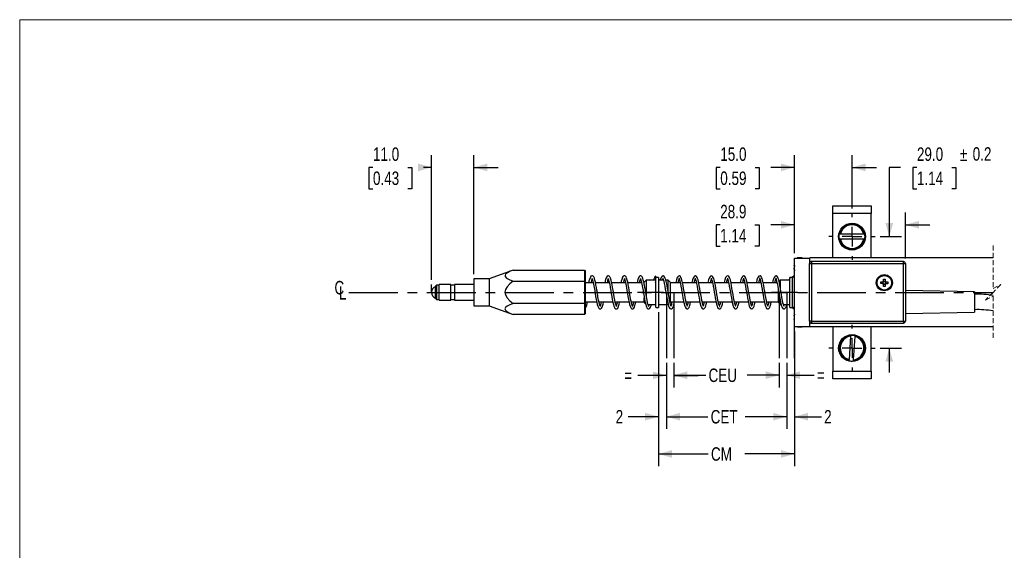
# Model space of a CAD drawing. Header units: millimetres. Extents: x 0 to 432, y 0 to 279.
# Tile 3 of 7: x 0 to 256, y 141 to 279. Entities that reach past the tile are written whole.
import ezdxf

# ---------------------------------------------------------------- set-up
doc = ezdxf.new("R2010")
doc.units = ezdxf.units.MM
doc.linetypes.add('CENTERX2', pattern=[20.32, 12.7, -2.54, 2.54, -2.54])
doc.linetypes.add('HIDDEN', pattern=[1.905, 1.27, -0.635])
doc.layers.add('CENTER', color=40, linetype='CENTERX2')
doc.layers.add('DIMENSIONS', color=140, linetype='Continuous', lineweight=25)
doc.layers.add('TEXT', color=140, linetype='Continuous', lineweight=25)
doc.styles.add('SLDTEXTSTYLE0', font='TXT', dxfattribs={"width": 0.75})
doc.dimstyles.new('SLDDIMSTYLE1', dxfattribs={"dimtxt": 3.5, "dimasz": 3.5, "dimexe": 0, "dimexo": 0.0625, "dimgap": 0.875, "dimtad": 0, "dimtih": 1, "dimtoh": 1, "dimdec": 1, "dimrnd": 1e-09, "dimzin": 12, "dimdsep": 46, "dimtxsty": 'SLDTEXTSTYLE0', "dimsah": 1, "dimcen": 0.09, "dimadec": 0, "dimazin": 3, "dimtfac": 1, "dimtdec": 1, "dimtofl": 0, "dimtmove": 0, "dimatfit": 3, "dimfxl": 0, "dimfrac": 2, "dimtolj": 1, "dimtzin": 12, "dimarcsym": 0})
doc.dimstyles.new('SLDDIMSTYLE2', dxfattribs={"dimtxt": 3.5, "dimasz": 3.5, "dimexe": 0, "dimexo": 0.0625, "dimgap": 0.875, "dimtad": 0, "dimtih": 1, "dimtoh": 1, "dimdec": 1, "dimrnd": 1e-09, "dimzin": 12, "dimdsep": 46, "dimtxsty": 'SLDTEXTSTYLE0', "dimsah": 1, "dimcen": 0.09, "dimadec": 0, "dimazin": 3, "dimtfac": 1, "dimtdec": 1, "dimtmove": 0, "dimatfit": 0, "dimfxl": 0, "dimfrac": 2, "dimtolj": 1, "dimtzin": 12, "dimarcsym": 0})
doc.dimstyles.new('SLDDIMSTYLE5', dxfattribs={"dimtxt": 3.5, "dimasz": 3.5, "dimexe": 0, "dimexo": 0.0625, "dimgap": 0.875, "dimtad": 0, "dimtih": 1, "dimtoh": 1, "dimdec": 1, "dimrnd": 1e-09, "dimzin": 4, "dimdsep": 46, "dimtxsty": 'SLDTEXTSTYLE0', "dimsah": 1, "dimcen": 0.09, "dimadec": 0, "dimazin": 1, "dimtfac": 1, "dimtdec": 1, "dimtmove": 0, "dimatfit": 0, "dimfxl": 0, "dimfrac": 2, "dimtolj": 1, "dimtzin": 12, "dimarcsym": 0})

# ---------------------------------------------------------------- blocks, each defined once
blk = doc.blocks.new('SW_BROKEN_VIEW_0')
at = {"color": 0}
for p, q in [((-29.36, 0), (-29.36, -17.17)), ((-27.41, 0), (-27.41, -17.17)), ((0, 0), (0, -17.17)), ((1.97, 0), (1.97, -17.17)), ((3.99, -17.17), (3.99, -7.07)), ((-90.51, -91.8), (-90.51, -93.4))]:
    blk.add_line(p, q, dxfattribs=at)
blk = doc.blocks.new('_D_2')
at = {"layer": 'DIMENSIONS'}
for p, q in [((168.41, 190.12), (168.41, 172.97)), ((199.73, 190.12), (199.73, 172.97)), ((168.41, 176.15), (179.22, 176.15)), ((199.73, 176.15), (188.92, 176.15))]:
    blk.add_line(p, q, dxfattribs=at)
for points in [[(168.41, 176.15), (171.91, 175.15), (171.91, 177.15)], [(199.73, 176.15), (196.23, 177.15), (196.23, 175.15)]]:
    blk.add_solid(points, dxfattribs=at)
at = {"layer": 'DIMENSIONS', "insert": (179.93, 177.88), "char_height": 3.5, "attachment_point": 1, "style": 'SLDTEXTSTYLE0'}
blk.add_mtext('CET', dxfattribs=at)
blk = doc.blocks.new('_D_3')
at = {"layer": 'DIMENSIONS'}
for p, q in [((168.41, 190.12), (168.41, 183.72)), ((170.36, 190.12), (170.36, 183.72)), ((168.41, 186.9), (160.96, 186.9)), ((170.36, 186.9), (176.71, 186.9))]:
    blk.add_line(p, q, dxfattribs=at)
for points in [[(168.41, 186.9), (164.91, 187.9), (164.91, 185.9)], [(170.36, 186.9), (173.86, 185.9), (173.86, 187.9)]]:
    blk.add_solid(points, dxfattribs=at)
at = {"layer": 'DIMENSIONS', "insert": (157.42, 188.63), "char_height": 3.5, "attachment_point": 1, "style": 'SLDTEXTSTYLE0'}
blk.add_mtext('=', dxfattribs=at)
blk = doc.blocks.new('_D_4')
at = {"layer": 'DIMENSIONS'}
for p, q in [((170.36, 190.12), (170.36, 183.76)), ((197.76, 190.12), (197.76, 183.76)), ((170.36, 186.94), (178.67, 186.94)), ((197.76, 186.94), (189.45, 186.94))]:
    blk.add_line(p, q, dxfattribs=at)
for points in [[(170.36, 186.94), (173.86, 185.94), (173.86, 187.94)], [(197.76, 186.94), (194.26, 187.94), (194.26, 185.94)]]:
    blk.add_solid(points, dxfattribs=at)
at = {"layer": 'DIMENSIONS', "insert": (179.38, 188.67), "char_height": 3.5, "attachment_point": 1, "style": 'SLDTEXTSTYLE0'}
blk.add_mtext('CEU', dxfattribs=at)
blk = doc.blocks.new('_D_5')
at = {"layer": 'DIMENSIONS'}
for p, q in [((197.76, 190.12), (197.76, 183.76)), ((199.73, 190.12), (199.73, 183.76)), ((197.76, 186.94), (191.41, 186.94)), ((199.73, 186.94), (206.88, 186.94))]:
    blk.add_line(p, q, dxfattribs=at)
for points in [[(197.76, 186.94), (194.26, 187.94), (194.26, 185.94)], [(199.73, 186.94), (203.23, 185.94), (203.23, 187.94)]]:
    blk.add_solid(points, dxfattribs=at)
at = {"layer": 'DIMENSIONS', "insert": (207.59, 188.67), "char_height": 3.5, "attachment_point": 1, "style": 'SLDTEXTSTYLE0'}
blk.add_mtext('=', dxfattribs=at)
blk = doc.blocks.new('_D_6')
at = {"layer": 'DIMENSIONS'}
for p, q in [((199.73, 190.12), (199.73, 172.97)), ((201.75, 190.12), (201.75, 172.97)), ((199.73, 176.15), (193.38, 176.15)), ((201.75, 176.15), (208.76, 176.15))]:
    blk.add_line(p, q, dxfattribs=at)
for points in [[(199.73, 176.15), (196.23, 177.15), (196.23, 175.15)], [(201.75, 176.15), (205.25, 175.15), (205.25, 177.15)]]:
    blk.add_solid(points, dxfattribs=at)
at = {"layer": 'DIMENSIONS', "insert": (209.47, 177.88), "char_height": 3.5, "attachment_point": 1, "style": 'SLDTEXTSTYLE0'}
blk.add_mtext('2', dxfattribs=at)
blk = doc.blocks.new('SW_BROKEN_VIEW_1')
at = {"color": 0}
for p, q in [((0, 0), (167.72, 0)), ((21.52, 0), (21.52, 2.03)), ((82.67, 0), (82.67, -17.06)), ((180.42, 0), (230, 0))]:
    blk.add_line(p, q, dxfattribs=at)
blk = doc.blocks.new('_D_17')
at = {"layer": 'DIMENSIONS'}
for p, q in [((107.25, 211.78), (107.25, 244.16)), ((118.25, 213.26), (118.25, 244.16)), ((91.99, 240.96), (90.92, 240.96)), ((90.92, 240.96), (90.92, 235.4)), ((101.04, 240.96), (102.11, 240.96)), ((102.11, 240.96), (102.11, 235.4)), ((107.25, 240.99), (105.18, 240.99)), ((118.25, 240.99), (124.6, 240.99)), ((90.92, 235.4), (91.99, 235.4)), ((102.11, 235.4), (101.04, 235.4))]:
    blk.add_line(p, q, dxfattribs=at)
for points in [[(107.25, 240.99), (103.75, 241.99), (103.75, 239.99)], [(118.25, 240.99), (121.75, 239.99), (121.75, 241.99)]]:
    blk.add_solid(points, dxfattribs=at)
at = {"layer": 'DIMENSIONS', "char_height": 3.5, "attachment_point": 1, "style": 'SLDTEXTSTYLE0'}
for s, insert in [('11.0', (91.99, 246.18)), ('0.43', (91.99, 239.92))]:
    blk.add_mtext(s, dxfattribs=dict(at, insert=insert))
blk = doc.blocks.new('_D_18')
at = {"layer": 'DIMENSIONS'}
for p, q in [((166.35, 203.32), (166.35, 172.97)), ((168.4, 190.16), (168.4, 172.97)), ((166.35, 176.15), (158.47, 176.15)), ((168.4, 176.15), (174.75, 176.15))]:
    blk.add_line(p, q, dxfattribs=at)
for points in [[(166.35, 176.15), (162.85, 177.15), (162.85, 175.15)], [(168.4, 176.15), (171.9, 175.15), (171.9, 177.15)]]:
    blk.add_solid(points, dxfattribs=at)
at = {"layer": 'DIMENSIONS', "insert": (155.18, 177.88), "char_height": 3.5, "attachment_point": 1, "style": 'SLDTEXTSTYLE0'}
blk.add_mtext('2', dxfattribs=at)
blk = doc.blocks.new('_D_21')
at = {"layer": 'DIMENSIONS'}
for p, q in [((201.75, 218.66), (201.75, 229.23)), ((230.65, 217.26), (230.65, 229.23)), ((182.41, 226.03), (181.34, 226.03)), ((181.34, 226.03), (181.34, 220.47)), ((191.46, 226.03), (192.52, 226.03)), ((192.52, 226.03), (192.52, 220.47)), ((201.75, 226.06), (195.59, 226.06)), ((230.65, 226.06), (237, 226.06)), ((181.34, 220.47), (182.41, 220.47)), ((192.52, 220.47), (191.46, 220.47))]:
    blk.add_line(p, q, dxfattribs=at)
for points in [[(201.75, 226.06), (198.25, 227.06), (198.25, 225.06)], [(230.65, 226.06), (234.15, 225.06), (234.15, 227.06)]]:
    blk.add_solid(points, dxfattribs=at)
at = {"layer": 'DIMENSIONS', "char_height": 3.5, "attachment_point": 1, "style": 'SLDTEXTSTYLE0'}
for s, insert in [('28.9', (182.41, 231.25)), ('1.14', (182.41, 224.99))]:
    blk.add_mtext(s, dxfattribs=dict(at, insert=insert))
blk = doc.blocks.new('_D_23')
at = {"layer": 'DIMENSIONS'}
for p, q in [((229.38, 240.99), (226.45, 240.99)), ((226.45, 240.99), (226.45, 222.99)), ((233.64, 240.96), (232.58, 240.96)), ((232.58, 240.96), (232.58, 235.4)), ((242.7, 240.96), (243.76, 240.96)), ((243.76, 240.96), (243.76, 235.4)), ((232.58, 235.4), (233.64, 235.4)), ((243.76, 235.4), (242.7, 235.4)), ((224.06, 222.99), (229.63, 222.99)), ((224.06, 193.99), (229.63, 193.99)), ((226.45, 193.99), (226.45, 187.64))]:
    blk.add_line(p, q, dxfattribs=at)
for points in [[(226.45, 222.99), (227.45, 226.49), (225.45, 226.49)], [(226.45, 193.99), (225.45, 190.49), (227.45, 190.49)]]:
    blk.add_solid(points, dxfattribs=at)
at = {"layer": 'DIMENSIONS', "char_height": 3.5, "attachment_point": 1, "style": 'SLDTEXTSTYLE0'}
for s, insert in [('29.0', (233.64, 246.18)), ('%%p', (244.83, 246.18)), ('0.2', (248.16, 246.24)), ('1.14', (233.64, 239.92))]:
    blk.add_mtext(s, dxfattribs=dict(at, insert=insert))
blk = doc.blocks.new('_D_24')
at = {"layer": 'DIMENSIONS'}
for p, q in [((201.75, 218.66), (201.75, 244.16)), ((216.75, 230.3), (216.75, 244.16)), ((182.43, 240.96), (181.37, 240.96)), ((181.37, 240.96), (181.37, 235.4)), ((191.48, 240.96), (192.55, 240.96)), ((192.55, 240.96), (192.55, 235.4)), ((201.75, 240.99), (195.62, 240.99)), ((216.75, 240.99), (223.1, 240.99)), ((181.37, 235.4), (182.43, 235.4)), ((192.55, 235.4), (191.48, 235.4))]:
    blk.add_line(p, q, dxfattribs=at)
for points in [[(201.75, 240.99), (198.25, 241.99), (198.25, 239.99)], [(216.75, 240.99), (220.25, 239.99), (220.25, 241.99)]]:
    blk.add_solid(points, dxfattribs=at)
at = {"layer": 'DIMENSIONS', "char_height": 3.5, "attachment_point": 1, "style": 'SLDTEXTSTYLE0'}
for s, insert in [('15.0', (182.43, 246.18)), ('0.59', (182.43, 239.92))]:
    blk.add_mtext(s, dxfattribs=dict(at, insert=insert))
blk = doc.blocks.new('_D_25')
at = {"layer": 'DIMENSIONS'}
for p, q in [((166.35, 203.32), (166.35, 163.28)), ((201.75, 198.32), (201.75, 163.28)), ((166.35, 166.46), (179.3, 166.46)), ((201.75, 166.46), (188.8, 166.46))]:
    blk.add_line(p, q, dxfattribs=at)
for points in [[(166.35, 166.46), (169.85, 165.46), (169.85, 167.46)], [(201.75, 166.46), (198.25, 167.46), (198.25, 165.46)]]:
    blk.add_solid(points, dxfattribs=at)
at = {"layer": 'DIMENSIONS', "insert": (180.01, 168.19), "char_height": 3.5, "attachment_point": 1, "style": 'SLDTEXTSTYLE0'}
blk.add_mtext('CM', dxfattribs=at)
blk = doc.blocks.new('SW_SYMBOL_MOD_CL')
at = {"layer": 'TEXT', "color": 0, "char_height": 783, "attachment_point": 5, "style": 'SLDTEXTSTYLE0'}
for s, insert in [('C', (400, 600)), ('L', (600, 300))]:
    blk.add_mtext(s, dxfattribs=dict(at, insert=insert))
blk = doc.blocks.new('SW_CENTERMARKSYMBOL_2')
at = {"layer": 'CENTER', "color": 0}
for p, q in [((0, 5.08), (0, 6.04)), ((-5.08, 0), (-6.04, 0)), ((0, 0), (-2.54, 0)), ((0, 0), (0, 2.54)), ((0, 0), (0, -2.54)), ((0, 0), (2.54, 0)), ((5.08, 0), (6.04, 0)), ((0, -5.08), (0, -6.04))]:
    blk.add_line(p, q, dxfattribs=at)
blk = doc.blocks.new('SW_CENTERMARKSYMBOL_5')
at = {"layer": 'CENTER', "color": 0}
for p, q in [((0, 5.08), (0, 6.04)), ((-5.08, 0), (-6.04, 0)), ((0, 0), (-2.54, 0)), ((0, 0), (0, 2.54)), ((0, 0), (0, -2.54)), ((0, 0), (2.54, 0)), ((5.08, 0), (6.04, 0)), ((0, -5.08), (0, -6.04))]:
    blk.add_line(p, q, dxfattribs=at)

msp = doc.modelspace()

# ---------------------------------------------------------------- linework, layer by layer
at = {"color": 7, "linetype": 'Continuous', "lineweight": 18}
for p, q in [((0, 0), (0, 279.4)), ((0, 279.4), (431.8, 279.4))]:
    msp.add_line(p, q, dxfattribs=at)
for p, q in [((211.75, 217.49), (211.75, 228.99)), ((213.52, 223.59), (213.43, 223.59)), ((219.78, 223.59), (213.72, 223.59)), ((220.06, 223.59), (219.98, 223.59)), ((213.52, 222.39), (213.72, 222.39)), ((213.72, 222.39), (219.78, 222.39)), ((219.98, 222.39), (220.06, 222.39)), ((201.7, 215.48), (201.75, 215.48)), ((201.7, 215.42), (201.7, 215.21)), ((201.7, 215.42), (201.75, 215.42)), ((202.45, 217.39), (202.45, 217.39)), ((202.64, 217.42), (202.64, 217.49)), ((202.64, 217.39), (202.64, 217.42)), ((203.75, 217.39), (203.75, 217.49)), ((205.65, 215.99), (206.15, 215.99)), ((253.46, 217.49), (205.75, 217.49)), ((205.75, 216.29), (205.75, 217.49)), ((206.15, 216.49), (206.15, 215.99)), ((206.15, 215.99), (206.15, 200.99)), ((230.15, 215.99), (230.65, 215.99)), ((230.65, 215.99), (230.65, 200.99)), ((128.5, 214.26), (122.25, 211.99)), ((201.75, 215.22), (201.7, 215.21)), ((201.75, 214.37), (201.7, 214.37)), ((108.55, 210.39), (108.25, 210.09)), ((109.25, 210.39), (108.55, 210.39)), ((108.55, 210.39), (108.55, 210.31)), ((108.55, 210.31), (108.55, 206.59)), ((112.25, 210.49), (109.25, 210.49)), ((109.25, 206.49), (109.25, 210.49)), ((112.25, 206.49), (112.25, 210.49)), ((113.25, 210.39), (112.25, 210.39)), ((118.25, 210.49), (113.25, 210.49)), ((113.25, 210.49), (113.25, 207.49)), ((122.25, 211.99), (118.25, 211.99)), ((118.25, 211.99), (118.25, 206.74)), ((122.25, 211.99), (122.25, 206.74)), ((149.34, 210.99), (147.25, 210.99)), ((153.54, 210.99), (149.95, 210.99)), ((157.74, 210.99), (154.15, 210.99)), ((161.94, 210.99), (158.35, 210.99)), ((162.65, 210.99), (162.55, 210.99)), ((163.15, 211.64), (162.65, 211.14)), ((162.65, 210.55), (162.65, 211.14)), ((165.65, 211.64), (163.15, 211.64)), ((163.15, 211.64), (163.15, 207.62)), ((165.56, 210.99), (165.65, 211.35)), ((165.65, 212.39), (165.65, 212.72)), ((166.35, 212.39), (165.65, 212.39)), ((165.65, 204.66), (165.65, 212.36)), ((166.35, 212.39), (166.35, 204.59)), ((167.65, 211.64), (166.35, 211.64)), ((168.85, 208.57), (168.85, 211.64)), ((169.35, 211.14), (169.35, 205.89)), ((172.01, 210.99), (169.35, 210.99)), ((176.21, 210.99), (172.61, 210.99)), ((180.41, 210.99), (176.81, 210.99)), ((184.61, 210.99), (181.01, 210.99)), ((188.81, 210.99), (185.21, 210.99)), ((193.01, 210.99), (189.41, 210.99)), ((197.21, 210.99), (193.61, 210.99)), ((198.05, 211.64), (198.05, 209.74)), ((201.25, 212.39), (200.55, 212.39)), ((200.55, 204.95), (200.55, 212.39)), ((201.36, 212.6), (201.25, 212.49)), ((201.25, 212.47), (201.25, 212.49)), ((201.25, 212.39), (201.25, 212.47)), ((224.8, 211.04), (224.8, 211.23)), ((225.09, 210.64), (224.91, 210.64)), ((225.21, 211.34), (225.39, 211.34)), ((225.5, 210.93), (225.5, 210.74)), ((108.25, 210.02), (108.25, 210.09)), ((108.25, 206.89), (108.25, 210.02)), ((197.55, 206.08), (197.55, 209.15)), ((248.65, 208.66), (230.65, 208.97)), ((248.65, 208.66), (248.65, 203.32)), ((109.25, 206.49), (112.25, 206.49)), ((112.25, 206.59), (113.25, 206.59)), ((113.25, 207.49), (113.25, 206.49)), ((113.25, 206.49), (118.25, 206.49)), ((118.25, 206.74), (118.25, 204.99)), ((122.25, 206.74), (122.25, 204.99)), ((147.25, 205.99), (150.26, 205.99)), ((150.86, 205.99), (154.46, 205.99)), ((155.06, 205.99), (158.66, 205.99)), ((159.26, 205.99), (162.65, 205.99)), ((162.65, 205.89), (162.65, 207.04)), ((162.65, 205.84), (162.65, 205.89)), ((162.65, 205.84), (162.97, 205.52)), ((163.63, 205.34), (165.65, 205.34)), ((163.88, 205.34), (163.76, 204.92)), ((166.35, 205.34), (168.85, 205.34)), ((168.85, 205.34), (168.85, 205.4)), ((169.35, 205.99), (172.91, 205.99)), ((169.35, 205.89), (169.35, 205.84)), ((173.52, 205.99), (177.11, 205.99)), ((177.72, 205.99), (181.31, 205.99)), ((181.92, 205.99), (185.51, 205.99)), ((186.12, 205.99), (189.71, 205.99)), ((190.32, 205.99), (193.91, 205.99)), ((194.52, 205.99), (197.55, 205.99)), ((197.55, 205.84), (197.55, 206.08)), ((197.55, 205.84), (198.05, 205.34)), ((198.05, 206.3), (198.05, 205.63)), ((198.05, 205.63), (198.05, 205.34)), ((198.05, 205.34), (198.27, 205.34)), ((198.87, 205.34), (200.55, 205.34)), ((118.25, 204.99), (122.25, 204.99)), ((122.25, 204.99), (128.5, 202.71)), ((165.65, 204.66), (165.65, 204.59)), ((165.65, 204.59), (166.35, 204.59)), ((200.55, 204.59), (200.55, 204.95)), ((200.55, 204.59), (201.25, 204.59)), ((201.25, 204.49), (201.25, 204.5)), ((201.25, 204.49), (201.38, 204.36)), ((230.65, 203.01), (248.65, 203.32)), ((201.7, 201.62), (201.75, 201.62)), ((201.75, 201.61), (201.7, 201.61)), ((206.15, 200.99), (206.15, 200.49)), ((230.15, 200.99), (230.65, 200.99)), ((230.15, 200.99), (230.15, 200.49)), ((201.75, 199.59), (205.75, 199.59)), ((202.45, 199.58), (202.45, 199.59)), ((202.64, 199.49), (202.64, 199.59)), ((202.64, 199.49), (203.75, 199.49)), ((203.75, 199.49), (203.75, 199.59)), ((217.15, 190.92), (217.54, 196.97))]:
    msp.add_line(p, q)
at = {"color": 7, "linetype": 'HIDDEN', "lineweight": 18}
for p, q in [((253.46, 220.66), (253.46, 209.49)), ((253.46, 209.49), (255.46, 210.49)), ((255.46, 210.49), (253.46, 208.49)), ((253.46, 208.49), (251.46, 206.49)), ((251.46, 206.49), (253.46, 207.49)), ((253.46, 207.49), (253.46, 196.31))]:
    msp.add_line(p, q, dxfattribs=at)
at = {"color": 7, "linetype": 'CENTERX2'}
for p, q in [((167.65, 208.49), (160.9, 208.49)), ((202.55, 208.49), (195.8, 208.49))]:
    msp.add_line(p, q, dxfattribs=at)
at = {"flags": 128}
for points in [[(221.75, 217.49), (221.75, 228.99), (211.75, 228.99), (211.75, 229.38), (211.75, 229.75), (211.75, 230.1), (211.75, 230.4), (211.75, 230.65), (211.75, 230.84), (211.75, 230.95), (211.75, 230.99), (221.75, 230.99), (221.75, 230.95), (221.75, 230.84), (221.75, 230.65), (221.75, 230.4), (221.75, 230.1), (221.75, 229.75), (221.75, 229.38), (221.75, 228.99)], [(219.82, 223.59), (219.78, 223.59), (219.56, 224.26), (219.2, 224.87), (218.71, 225.37), (218.12, 225.76), (217.45, 226), (216.75, 226.08), (216.05, 226), (215.38, 225.76), (214.79, 225.37), (214.3, 224.87), (213.93, 224.26), (213.72, 223.59), (213.65, 223.59), (213.59, 223.59), (213.55, 223.59), (213.52, 223.59), (213.52, 223.59), (213.72, 224.26), (214.05, 224.87), (214.52, 225.4), (215.08, 225.82), (215.71, 226.11), (216.4, 226.26), (217.1, 226.26), (217.78, 226.11), (218.42, 225.82), (218.98, 225.4), (219.44, 224.87), (219.78, 224.26), (219.98, 223.59), (219.98, 223.59), (219.96, 223.59), (219.94, 223.59), (219.88, 223.59), (219.82, 223.59)], [(213.52, 222.39), (213.48, 222.39), (213.43, 222.39), (213.41, 222.54), (213.39, 222.69), (213.38, 222.84), (213.38, 222.99), (213.38, 223.14), (213.39, 223.29), (213.41, 223.44), (213.43, 223.59)], [(213.72, 222.39), (213.93, 221.71), (214.3, 221.11), (214.79, 220.6), (215.38, 220.22), (216.05, 219.98), (216.75, 219.9), (217.45, 219.98), (218.12, 220.22), (218.71, 220.6), (219.2, 221.11), (219.56, 221.71), (219.78, 222.39), (219.84, 222.39), (219.9, 222.39), (219.94, 222.39), (219.97, 222.39), (219.98, 222.39)], [(201.75, 215.54), (201.75, 215.54), (201.73, 215.52), (201.72, 215.5), (201.7, 215.48), (201.7, 215.5), (201.7, 215.52), (201.7, 215.53), (201.7, 215.55), (201.7, 215.57), (201.7, 215.58), (201.7, 215.59), (201.7, 215.6), (201.72, 215.68), (201.73, 215.77), (201.75, 215.85), (201.75, 215.86)], [(201.75, 199.59), (201.75, 217.39), (205.75, 217.39)], [(203.75, 217.49), (202.64, 217.49), (202.62, 217.49), (202.59, 217.48), (202.56, 217.47), (202.54, 217.46), (202.51, 217.45), (202.49, 217.43), (202.47, 217.41), (202.45, 217.39)], [(206.15, 215.99), (230.15, 215.99), (230.15, 216.09), (230.15, 216.18), (230.15, 216.27), (230.15, 216.34), (230.15, 216.4), (230.15, 216.45), (230.15, 216.48), (230.15, 216.49), (206.15, 216.49), (206.05, 216.48), (205.96, 216.45), (205.87, 216.4), (205.8, 216.34), (205.73, 216.27), (205.69, 216.18), (205.66, 216.09), (205.65, 215.99)], [(206.15, 200.99), (206.05, 200.99), (205.96, 200.99), (205.87, 200.99), (205.8, 200.99), (205.73, 200.99), (205.69, 200.99), (205.66, 200.99), (205.65, 200.99), (205.65, 215.99)], [(206.15, 200.99), (230.15, 200.99), (230.15, 215.99)], [(128.5, 214.26), (127.73, 213.96), (127.03, 213.6), (126.52, 213.19), (126.38, 212.88), (126.44, 212.57), (126.77, 212.21), (127.48, 211.79), (128.5, 211.37), (127.65, 210.69), (126.91, 209.9), (126.51, 209.19), (126.37, 208.55), (126.46, 207.9), (126.87, 207.13), (127.62, 206.3), (128.5, 205.6), (127.66, 205.26), (126.91, 204.86), (126.51, 204.51), (126.37, 204.19), (126.46, 203.86), (126.87, 203.48), (127.61, 203.07), (128.5, 202.71)], [(128.5, 214.26), (147.05, 214.26), (147.05, 211.37)], [(147.05, 214.26), (147.25, 214.03), (147.25, 211.26)], [(201.75, 212.95), (201.4, 212.64), (201.25, 212.47)], [(201.75, 214.29), (201.75, 214.31), (201.73, 214.39), (201.72, 214.47), (201.7, 214.55), (201.7, 214.57), (201.7, 214.6), (201.7, 214.62), (201.7, 214.65), (201.7, 214.68), (201.7, 214.7), (201.7, 214.73), (201.7, 214.76), (201.72, 214.78), (201.73, 214.8), (201.75, 214.82), (201.75, 214.82)], [(128.5, 211.37), (147.05, 211.37), (147.05, 205.6), (128.5, 205.6)], [(147.05, 211.37), (147.25, 211.26), (147.25, 205.72), (147.05, 205.6), (147.05, 202.71), (128.5, 202.71)], [(151.21, 204.78), (151.22, 204.78), (151.17, 204.89), (151.1, 205.09), (151.01, 205.41), (150.9, 205.84), (150.76, 206.46), (150.59, 207.34), (150.42, 208.43), (150.32, 209.06), (150.2, 209.74), (150.06, 210.44), (149.93, 211.11), (149.79, 211.69), (149.65, 212.16), (149.49, 212.5), (149.32, 212.69), (149.14, 212.78), (148.99, 212.78), (148.76, 212.67), (148.6, 212.48), (148.37, 211.85), (148.24, 211.36), (148.16, 210.99)], [(149.08, 212.01), (149.25, 211.4), (149.43, 210.6), (149.6, 209.75), (149.73, 208.95), (149.86, 208.19), (149.98, 207.42), (150.12, 206.65), (150.27, 205.94), (150.41, 205.35), (150.54, 204.9), (150.81, 204.35), (151.03, 204.21), (151.31, 204.22), (151.52, 204.38), (151.68, 204.63), (151.91, 205.38), (152.03, 205.91), (152.05, 205.99)], [(155.41, 204.78), (155.42, 204.78), (155.37, 204.89), (155.3, 205.09), (155.21, 205.41), (155.1, 205.84), (154.96, 206.46), (154.79, 207.34), (154.62, 208.43), (154.52, 209.06), (154.4, 209.74), (154.26, 210.44), (154.13, 211.11), (153.99, 211.69), (153.85, 212.16), (153.69, 212.5), (153.52, 212.69), (153.34, 212.78), (153.19, 212.78), (152.96, 212.67), (152.8, 212.48), (152.57, 211.85), (152.44, 211.36), (152.36, 210.99)], [(153.28, 212.01), (153.45, 211.4), (153.63, 210.6), (153.8, 209.75), (153.93, 208.95), (154.06, 208.19), (154.18, 207.42), (154.32, 206.65), (154.47, 205.94), (154.61, 205.35), (154.74, 204.9), (155.01, 204.35), (155.23, 204.21), (155.51, 204.22), (155.72, 204.38), (155.88, 204.63), (156.11, 205.38), (156.23, 205.91), (156.25, 205.99)], [(159.61, 204.78), (159.62, 204.78), (159.57, 204.89), (159.5, 205.09), (159.41, 205.41), (159.3, 205.84), (159.16, 206.46), (158.99, 207.34), (158.82, 208.43), (158.72, 209.06), (158.6, 209.74), (158.46, 210.44), (158.33, 211.11), (158.19, 211.69), (158.05, 212.16), (157.89, 212.5), (157.72, 212.69), (157.54, 212.78), (157.39, 212.78), (157.16, 212.67), (157, 212.48), (156.77, 211.85), (156.64, 211.36), (156.56, 210.99)], [(157.48, 212.01), (157.65, 211.4), (157.83, 210.6), (158, 209.75), (158.13, 208.95), (158.26, 208.19), (158.38, 207.42), (158.52, 206.65), (158.67, 205.94), (158.81, 205.35), (158.94, 204.9), (159.21, 204.35), (159.43, 204.21), (159.71, 204.22), (159.92, 204.38), (160.08, 204.63), (160.31, 205.38), (160.43, 205.91), (160.45, 205.99)], [(162.25, 212.16), (162.09, 212.5), (161.92, 212.69), (161.74, 212.78), (161.59, 212.78), (161.36, 212.67), (161.2, 212.48), (160.97, 211.85), (160.84, 211.36), (160.76, 210.99)], [(161.68, 212.01), (161.85, 211.4), (162.03, 210.6), (162.2, 209.75), (162.33, 208.95), (162.46, 208.19), (162.58, 207.42), (162.72, 206.65), (162.87, 205.94), (163.01, 205.35), (163.14, 204.9), (163.41, 204.35), (163.63, 204.21), (163.91, 204.22), (164.12, 204.38), (164.28, 204.63), (164.5, 205.34)], [(163.81, 204.78), (163.82, 204.78), (163.77, 204.89), (163.7, 205.09), (163.61, 205.41), (163.5, 205.84), (163.36, 206.46), (163.19, 207.34), (163.02, 208.43), (162.92, 209.06), (162.8, 209.74), (162.66, 210.44), (162.53, 211.11), (162.39, 211.69), (162.25, 212.16)], [(169.66, 204.8), (169.68, 204.81), (169.59, 204.99), (169.48, 205.32), (169.36, 205.79), (169.23, 206.4), (169.1, 207.12), (168.96, 207.92), (168.82, 208.74), (168.68, 209.52), (168.56, 210.23), (168.35, 211.31), (168.25, 211.71), (168.12, 212.12), (168, 212.37), (167.84, 212.62), (167.6, 212.77), (167.31, 212.73), (167.02, 212.36), (166.79, 211.75), (166.76, 211.64)], [(167.37, 211.64), (167.44, 211.9), (167.53, 212.12)], [(167.5, 212.15), (167.48, 212.14), (167.5, 212.08), (167.58, 211.86), (167.71, 211.43), (167.85, 210.81), (167.98, 210.12), (168.11, 209.36), (168.25, 208.57), (168.39, 207.79), (168.52, 207.06), (168.74, 205.83), (168.99, 204.9), (169.14, 204.56), (169.31, 204.32), (169.53, 204.2), (169.76, 204.21), (169.95, 204.35), (170.1, 204.58), (170.24, 204.92), (170.38, 205.38), (170.52, 205.98), (170.52, 205.99)], [(169.35, 211.14), (168.85, 211.64), (168.27, 211.64)], [(173.86, 204.8), (173.88, 204.81), (173.79, 204.99), (173.68, 205.32), (173.56, 205.79), (173.43, 206.4), (173.3, 207.12), (173.16, 207.92), (173.02, 208.74), (172.88, 209.52), (172.76, 210.23), (172.55, 211.31), (172.45, 211.71), (172.32, 212.12), (172.2, 212.37), (172.04, 212.62), (171.8, 212.77), (171.51, 212.73), (171.22, 212.36), (170.99, 211.75), (170.83, 211.07), (170.81, 210.99)], [(171.7, 212.15), (171.68, 212.14), (171.7, 212.08), (171.78, 211.86), (171.91, 211.43), (172.05, 210.81), (172.18, 210.12), (172.31, 209.36), (172.45, 208.57), (172.59, 207.79), (172.72, 207.06), (172.94, 205.83), (173.19, 204.9), (173.34, 204.56), (173.51, 204.32), (173.73, 204.2), (173.96, 204.21), (174.15, 204.35), (174.3, 204.58), (174.44, 204.92), (174.58, 205.38), (174.72, 205.98), (174.72, 205.99)], [(178.06, 204.8), (178.08, 204.81), (177.99, 204.99), (177.88, 205.32), (177.76, 205.79), (177.63, 206.4), (177.5, 207.12), (177.36, 207.92), (177.22, 208.74), (177.08, 209.52), (176.96, 210.23), (176.75, 211.31), (176.65, 211.71), (176.52, 212.12), (176.4, 212.37), (176.24, 212.62), (176, 212.77), (175.71, 212.73), (175.42, 212.36), (175.19, 211.75), (175.03, 211.07), (175.01, 210.99)], [(175.9, 212.15), (175.88, 212.14), (175.9, 212.08), (175.98, 211.86), (176.11, 211.43), (176.25, 210.81), (176.38, 210.12), (176.51, 209.36), (176.65, 208.57), (176.79, 207.79), (176.92, 207.06), (177.14, 205.83), (177.39, 204.9), (177.54, 204.56), (177.71, 204.32), (177.93, 204.2), (178.16, 204.21), (178.35, 204.35), (178.5, 204.58), (178.64, 204.92), (178.78, 205.38), (178.92, 205.98), (178.92, 205.99)], [(182.26, 204.8), (182.28, 204.81), (182.19, 204.99), (182.08, 205.32), (181.96, 205.79), (181.83, 206.4), (181.7, 207.12), (181.56, 207.92), (181.42, 208.74), (181.28, 209.52), (181.16, 210.23), (180.95, 211.31), (180.85, 211.71), (180.72, 212.12), (180.6, 212.37), (180.44, 212.62), (180.2, 212.77), (179.91, 212.73), (179.62, 212.36), (179.39, 211.75), (179.23, 211.07), (179.21, 210.99)], [(180.1, 212.15), (180.08, 212.14), (180.1, 212.08), (180.18, 211.86), (180.31, 211.43), (180.45, 210.81), (180.58, 210.12), (180.71, 209.36), (180.85, 208.57), (180.99, 207.79), (181.12, 207.06), (181.34, 205.83), (181.59, 204.9), (181.74, 204.56), (181.91, 204.32), (182.13, 204.2), (182.36, 204.21), (182.55, 204.35), (182.7, 204.58), (182.84, 204.92), (182.98, 205.38), (183.12, 205.98), (183.12, 205.99)], [(186.46, 204.8), (186.48, 204.81), (186.39, 204.99), (186.28, 205.32), (186.16, 205.79), (186.03, 206.4), (185.9, 207.12), (185.76, 207.92), (185.62, 208.74), (185.48, 209.52), (185.36, 210.23), (185.15, 211.31), (185.05, 211.71), (184.92, 212.12), (184.8, 212.37), (184.64, 212.62), (184.4, 212.77), (184.11, 212.73), (183.82, 212.36), (183.59, 211.75), (183.43, 211.07), (183.41, 210.99)], [(184.3, 212.15), (184.28, 212.14), (184.3, 212.08), (184.38, 211.86), (184.51, 211.43), (184.65, 210.81), (184.78, 210.12), (184.91, 209.36), (185.05, 208.57), (185.19, 207.79), (185.32, 207.06), (185.54, 205.83), (185.79, 204.9), (185.94, 204.56), (186.11, 204.32), (186.33, 204.2), (186.56, 204.21), (186.75, 204.35), (186.9, 204.58), (187.04, 204.92), (187.18, 205.38), (187.32, 205.98), (187.32, 205.99)], [(190.66, 204.8), (190.68, 204.81), (190.59, 204.99), (190.48, 205.32), (190.36, 205.79), (190.23, 206.4), (190.1, 207.12), (189.96, 207.92), (189.82, 208.74), (189.68, 209.52), (189.56, 210.23), (189.35, 211.31), (189.25, 211.71), (189.12, 212.12), (189, 212.37), (188.84, 212.62), (188.6, 212.77), (188.31, 212.73), (188.02, 212.36), (187.79, 211.75), (187.63, 211.07), (187.61, 210.99)], [(188.5, 212.15), (188.48, 212.14), (188.5, 212.08), (188.58, 211.86), (188.71, 211.43), (188.85, 210.81), (188.98, 210.12), (189.11, 209.36), (189.25, 208.57), (189.39, 207.79), (189.52, 207.06), (189.74, 205.83), (189.99, 204.9), (190.14, 204.56), (190.31, 204.32), (190.53, 204.2), (190.76, 204.21), (190.95, 204.35), (191.1, 204.58), (191.24, 204.92), (191.38, 205.38), (191.52, 205.98), (191.52, 205.99)], [(194.86, 204.8), (194.88, 204.81), (194.79, 204.99), (194.68, 205.32), (194.56, 205.79), (194.43, 206.4), (194.3, 207.12), (194.16, 207.92), (194.02, 208.74), (193.88, 209.52), (193.76, 210.23), (193.55, 211.31), (193.45, 211.71), (193.32, 212.12), (193.2, 212.37), (193.04, 212.62), (192.8, 212.77), (192.51, 212.73), (192.22, 212.36), (191.99, 211.75), (191.83, 211.07), (191.81, 210.99)], [(192.7, 212.15), (192.68, 212.14), (192.7, 212.08), (192.78, 211.86), (192.91, 211.43), (193.05, 210.81), (193.18, 210.12), (193.31, 209.36), (193.45, 208.57), (193.59, 207.79), (193.72, 207.06), (193.94, 205.83), (194.19, 204.9), (194.34, 204.56), (194.51, 204.32), (194.73, 204.2), (194.96, 204.21), (195.15, 204.35), (195.3, 204.58), (195.44, 204.92), (195.58, 205.38), (195.72, 205.98), (195.72, 205.99)], [(199.06, 204.8), (199.08, 204.81), (198.99, 204.99), (198.88, 205.32), (198.76, 205.79), (198.63, 206.4), (198.5, 207.12), (198.36, 207.92), (198.22, 208.74), (198.08, 209.52), (197.96, 210.23), (197.75, 211.31), (197.65, 211.71), (197.52, 212.12), (197.4, 212.37), (197.24, 212.62), (197, 212.77), (196.71, 212.73)], [(196.9, 212.15), (196.88, 212.14), (196.9, 212.08), (196.98, 211.86), (197.11, 211.43), (197.25, 210.81), (197.38, 210.12), (197.51, 209.36), (197.65, 208.57), (197.79, 207.79), (197.92, 207.06), (198.14, 205.83), (198.39, 204.9), (198.54, 204.56), (198.71, 204.32), (198.93, 204.2), (199.16, 204.21), (199.35, 204.35), (199.5, 204.58), (199.64, 204.92), (199.77, 205.34)], [(200.55, 211.64), (198.05, 211.64), (197.75, 211.33)], [(200.56, 212.21), (200.39, 211.75), (200.36, 211.64)], [(201.25, 204.58), (201.25, 204.82), (201.25, 205.2), (201.25, 205.7), (201.25, 206.3), (201.25, 206.98), (201.25, 207.72), (201.25, 208.49), (201.25, 209.25), (201.25, 209.99), (201.25, 210.67), (201.25, 211.28), (201.25, 211.77), (201.25, 212.15), (201.25, 212.39), (201.25, 212.39), (201.42, 212.42), (201.75, 212.56)], [(224.9, 210.04), (224.91, 210.62), (224.89, 210.64), (224.87, 210.65), (224.85, 210.66), (224.84, 210.68), (224.82, 210.7), (224.81, 210.71), (224.79, 210.73), (224.78, 210.75), (224.2, 210.76), (224.2, 211.24), (224.78, 211.23), (224.8, 211.25), (224.81, 211.27), (224.83, 211.29), (224.84, 211.3), (224.86, 211.32), (224.88, 211.33), (224.9, 211.35), (224.91, 211.36), (224.92, 211.94), (225.4, 211.93), (225.39, 211.35), (225.41, 211.34), (225.43, 211.33), (225.45, 211.31), (225.46, 211.29), (225.48, 211.28), (225.49, 211.26), (225.51, 211.24), (225.52, 211.22), (226.1, 211.22), (226.1, 210.74), (225.52, 210.74), (225.5, 210.72), (225.49, 210.71), (225.47, 210.69), (225.46, 210.67), (225.44, 210.66), (225.42, 210.64), (225.4, 210.63), (225.39, 210.62), (225.38, 210.03), (224.9, 210.04)], [(224.91, 211.25), (224.91, 211.25), (224.91, 211.25), (224.9, 211.24), (224.9, 211.24), (224.9, 211.24), (224.9, 211.24), (224.89, 211.23), (224.89, 211.23), (224.87, 211.23), (224.8, 211.23), (224.78, 211.23)], [(224.78, 210.75), (224.79, 210.75), (224.86, 210.75), (224.88, 210.75)], [(224.8, 210.75), (224.8, 210.94), (224.79, 210.97), (224.79, 211.01), (224.8, 211.04)], [(224.88, 210.75), (224.89, 210.75), (224.89, 210.74), (224.89, 210.74), (224.9, 210.74), (224.9, 210.74), (224.9, 210.73), (224.9, 210.73), (224.91, 210.73), (224.91, 210.7), (224.91, 210.63), (224.91, 210.62)], [(224.91, 211.36), (224.91, 211.35), (224.91, 211.28), (224.91, 211.25)], [(224.91, 211.34), (225.1, 211.34), (225.14, 211.34), (225.17, 211.34), (225.21, 211.34)], [(225.39, 210.63), (225.2, 210.64), (225.16, 210.63), (225.13, 210.63), (225.09, 210.64)], [(225.41, 211.22), (225.41, 211.23), (225.41, 211.23), (225.41, 211.23), (225.4, 211.24), (225.4, 211.24), (225.4, 211.24), (225.4, 211.24), (225.39, 211.25), (225.39, 211.27), (225.39, 211.34), (225.39, 211.35)], [(225.39, 210.62), (225.39, 210.63), (225.39, 210.7), (225.39, 210.72), (225.39, 210.73), (225.39, 210.73), (225.4, 210.73), (225.4, 210.73), (225.4, 210.74), (225.4, 210.74), (225.41, 210.74), (225.41, 210.74), (225.43, 210.74), (225.5, 210.74), (225.52, 210.74)], [(225.52, 211.22), (225.51, 211.22), (225.44, 211.22), (225.41, 211.22)], [(225.5, 211.22), (225.5, 211.04), (225.51, 211), (225.51, 210.97), (225.5, 210.93)], [(108.25, 206.89), (108.55, 206.59), (109.25, 206.59)], [(147.25, 205.72), (147.25, 202.94), (147.05, 202.71)], [(151.44, 205.99), (151.33, 205.49), (151.16, 204.92)], [(155.64, 205.99), (155.53, 205.49), (155.36, 204.92)], [(159.84, 205.99), (159.73, 205.49), (159.56, 204.92)], [(201.25, 204.58), (201.25, 204.58), (201.25, 204.57), (201.25, 204.57), (201.25, 204.56), (201.25, 204.55), (201.25, 204.53), (201.25, 204.52), (201.25, 204.5), (201.48, 204.27), (201.75, 204.03)], [(201.75, 202.35), (201.75, 202.35), (201.73, 202.35), (201.72, 202.35), (201.7, 202.35), (201.7, 202.38), (201.7, 202.4), (201.7, 202.43), (201.7, 202.45), (201.7, 202.47), (201.7, 202.49), (201.7, 202.51), (201.7, 202.53)], [(201.75, 201.18), (201.75, 201.19), (201.73, 201.28), (201.72, 201.36), (201.7, 201.44), (201.7, 201.46), (201.7, 201.48), (201.7, 201.5), (201.7, 201.52), (201.7, 201.54), (201.7, 201.56), (201.7, 201.59), (201.7, 201.61), (201.72, 201.61), (201.73, 201.61), (201.75, 201.61), (201.75, 201.61)], [(205.65, 200.99), (205.66, 200.89), (205.69, 200.8), (205.73, 200.71), (205.8, 200.63), (205.87, 200.57), (205.96, 200.53), (206.05, 200.5), (206.15, 200.49), (230.15, 200.49)], [(253.46, 199.49), (205.75, 199.49), (205.75, 200.69)], [(211.75, 199.49), (211.75, 187.99), (221.75, 187.99), (221.75, 199.49)], [(216.35, 197.05), (215.66, 196.88), (215.03, 196.56), (214.49, 196.1), (214.07, 195.53), (213.79, 194.88), (213.67, 194.19), (213.7, 193.48), (213.9, 192.8), (214.24, 192.18), (214.72, 191.66), (215.3, 191.26), (215.96, 191), (215.95, 190.94), (215.95, 190.88), (215.95, 190.85), (215.94, 190.81), (215.94, 190.8)], [(216.36, 197.25), (216.36, 197.24), (216.36, 197.21), (216.35, 197.16), (216.35, 197.1), (216.35, 197.05), (215.96, 191)], [(216.36, 197.25), (216.36, 197.29), (216.37, 197.33), (216.52, 197.35), (216.67, 197.36), (216.82, 197.36), (216.97, 197.35), (217.12, 197.34), (217.27, 197.32), (217.42, 197.29), (217.56, 197.26)], [(217.54, 196.97), (217.55, 197.04), (217.55, 197.1), (217.56, 197.15), (217.56, 197.17), (217.56, 197.18)], [(217.56, 197.18), (217.56, 197.21), (217.56, 197.26)], [(215.94, 190.8), (215.94, 190.76), (215.94, 190.72)], [(217.13, 190.64), (217.14, 190.69), (217.14, 190.72)], [(217.14, 190.72), (217.14, 190.72), (217.14, 190.75), (217.14, 190.77), (217.15, 190.82), (217.15, 190.89), (217.15, 190.92)], [(221.75, 187.99), (221.75, 187.6), (221.75, 187.22), (221.75, 186.88), (221.75, 186.57), (221.75, 186.32), (221.75, 186.14), (221.75, 186.03), (221.75, 185.99), (211.75, 185.99), (211.75, 186.03), (211.75, 186.14), (211.75, 186.32), (211.75, 186.57), (211.75, 186.88), (211.75, 187.22), (211.75, 187.6), (211.75, 187.99)]]:
    msp.add_lwpolyline(points, dxfattribs=at)
for centre, radius in [((216.75, 222.99), 3.5), ((225.15, 210.99), 2.1), ((225.15, 210.99), 1.9), ((216.75, 193.99), 3.5)]:
    msp.add_circle(centre, radius)
for centre, radius, start, end in [((216.75, 222.99), 3.37, 349.7406, 10.2594), ((216.75, 222.99), 3.29, 190.5127, 349.4873), ((230.15, 215.99), 0.5, 360, 90.0001), ((202.07, 215.43), 0.421, 210.007, 220.7579), ((203.08, 214.47), 1.37, 178.7256, 194.8675), ((155.55, 209.69), 6.91, 159.8426, 169.1422), ((159.75, 209.69), 6.91, 159.8422, 169.1426), ((163.95, 209.69), 6.91, 159.8423, 169.1421), ((168.03, 209.72), 6.78, 159.6165, 169.1999), ((166.65, 211.55), 1.54, 130.8688, 176.643), ((176.17, 210.26), 4.81, 157.2264, 171.2453), ((180.37, 210.26), 4.81, 157.2264, 171.2453), ((184.57, 210.26), 4.81, 157.2262, 171.2455), ((188.77, 210.26), 4.81, 157.2262, 171.2455), ((192.97, 210.26), 4.81, 157.2262, 171.2455), ((197.17, 210.26), 4.81, 157.2262, 171.2455), ((199.57, 210.57), 3.58, 142.8558, 173.2784), ((199.79, 210.67), 3.19, 152.102, 174.3051), ((225.15, 210.99), 0.355, 170.968, 187.7346), ((225.15, 210.99), 0.355, 136.8884, 170.9701), ((225.15, 210.99), 0.355, 187.7341, 221.8144), ((225.15, 210.99), 0.356, 97.7346, 131.8141), ((225.15, 210.99), 0.356, 226.8899, 260.9689), ((225.15, 210.99), 0.356, 260.9696, 277.7341), ((225.15, 210.99), 0.356, 80.9696, 97.7341), ((225.15, 210.99), 0.356, 277.7344, 311.8138), ((225.15, 210.99), 0.355, 46.8887, 80.9699), ((225.15, 210.99), 0.355, 7.7341, 41.8144), ((225.15, 210.99), 0.356, 316.8903, 350.9682), ((225.15, 210.99), 0.356, 350.9712, 7.7335), ((108.84, 208.49), 1.59, 111.8436, 248.1564), ((249.52, 182.94), 25.06, 80.9545, 91.9856), ((143.85, 206.49), 4.03, 327.4552, 352.8071), ((165.34, 206.73), 4.63, 337.2486, 350.7107), ((169.54, 206.73), 4.63, 337.2486, 350.7107), ((173.74, 206.73), 4.63, 337.2479, 350.7114), ((177.94, 206.73), 4.63, 337.248, 350.711), ((182.14, 206.73), 4.63, 337.248, 350.7113), ((186.34, 206.73), 4.63, 337.248, 350.7113), ((190.54, 206.73), 4.63, 337.2479, 350.7112), ((196.94, 205.91), 2.29, 335.1471, 345.6195), ((201.27, 203.81), 0.777, 51.8317, 91.444), ((205.65, 201.99), 3.98, 168.2927, 172.1635), ((205.65, 201.98), 3.98, 168.2927, 172.1635), ((249.5, 181.6), 22.4, 79.8169, 92.169), ((201.84, 199.29), 2.34, 92.315, 93.4346), ((230.15, 200.99), 0.5, 269.9999, 0.0001), ((202.64, 199.73), 0.24, 216.9457, 270.0008), ((216.75, 193.99), 3.29, 96.8108, 255.7854), ((216.75, 193.99), 3.29, 276.8108, 75.7854), ((216.75, 193.99), 3.09, 277.4973, 75.0989), ((216.75, 193.99), 3.37, 256.0386, 276.5576)]:
    msp.add_arc(centre, radius, start, end)

# ---------------------------------------------------------------- block references
at = {"color": 7, "linetype": 'Continuous'}
msp.add_blockref('SW_BROKEN_VIEW_0', (197.76, 208.56), dxfattribs=at)
at = {"layer": 'CENTER'}
for name, p in [('SW_CENTERMARKSYMBOL_2', (216.75, 222.99)), ('SW_CENTERMARKSYMBOL_5', (216.75, 193.99))]:
    msp.add_blockref(name, p, dxfattribs=at)
at = {"layer": 'CENTER', "linetype": 'Continuous'}
msp.add_blockref('SW_BROKEN_VIEW_1', (85.74, 208.49), dxfattribs=at)
at = {"layer": 'TEXT', "xscale": 0.004470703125, "yscale": 0.004470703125, "zscale": 0.004470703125}
msp.add_blockref('SW_SYMBOL_MOD_CL', (81.44, 207), dxfattribs=at)

# ---------------------------------------------------------------- dimensions: what is measured, and where the dimension line sits
at = {"layer": 'DIMENSIONS'}
for base, p1, p2, dimstyle, picture, middle in [((118.25, 240.99), (107.25, 210.51), (118.25, 211.99), 'SLDDIMSTYLE5', '_D_17', (96.52, 240.99)), ((201.75, 240.99), (216.75, 229.03), (201.75, 217.39), 'SLDDIMSTYLE5', '_D_24', (186.96, 240.99)), ((201.75, 226.06), (230.65, 215.99), (201.75, 217.39), 'SLDDIMSTYLE2', '_D_21', (186.93, 226.06))]:
    dim = msp.add_linear_dim(base=base, p1=p1, p2=p2, dimstyle=dimstyle, dxfattribs=at)
    dim.commit()
    dim.dimension.update_dxf_attribs({"geometry": picture, "text_midpoint": middle, "dimtype": 160})
dim = msp.add_linear_dim(base=(226.45, 193.99), p1=(222.79, 222.99), p2=(222.79, 193.99), angle=90, text='<>%%p0.2', dimstyle='SLDDIMSTYLE5', dxfattribs=at)
dim.commit()
dim.dimension.update_dxf_attribs({"geometry": '_D_23', "text_midpoint": (226.45, 240.99), "dimtype": 160})
for base, p1, p2, text, dimstyle, picture, middle in [((168.4, 176.15), (166.35, 204.59), (168.4, 191.43), '2', 'SLDDIMSTYLE2', '_D_18', (156.47, 176.15)), ((166.35, 166.46), (201.75, 199.59), (166.35, 204.59), 'CM', 'SLDDIMSTYLE1', '_D_25', (184.05, 166.46)), ((168.41, 186.9), (170.36, 191.39), (168.41, 191.39), '=', 'SLDDIMSTYLE2', '_D_3', (158.83, 186.9)), ((168.41, 176.15), (199.73, 191.39), (168.41, 191.39), 'CET', 'SLDDIMSTYLE1', '_D_2', (184.07, 176.15)), ((197.76, 186.94), (170.36, 191.39), (197.76, 191.39), 'CEU', 'SLDDIMSTYLE1', '_D_4', (184.06, 186.94)), ((199.73, 186.94), (197.76, 191.39), (199.73, 191.39), '=', 'SLDDIMSTYLE2', '_D_5', (209, 186.94)), ((201.75, 176.15), (199.73, 191.39), (201.75, 191.39), '2', 'SLDDIMSTYLE2', '_D_6', (210.76, 176.15))]:
    dim = msp.add_linear_dim(base=base, p1=p1, p2=p2, text=text, dimstyle=dimstyle, dxfattribs=at)
    dim.commit()
    dim.dimension.update_dxf_attribs({"geometry": picture, "text_midpoint": middle, "dimtype": 160})

doc.saveas('drawing.dxf')
